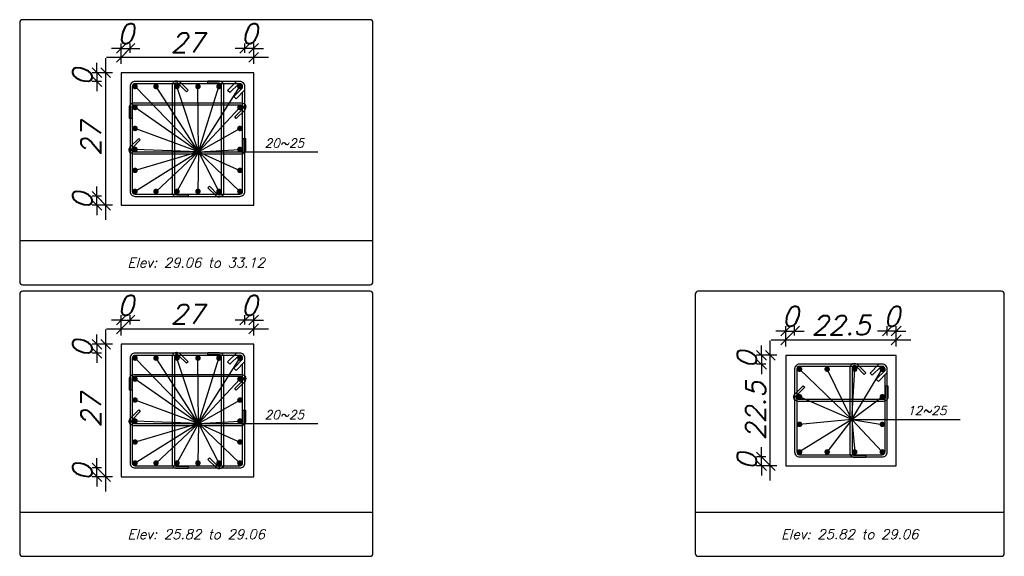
# Model space of a CAD drawing. Header units: inches. Extents: x 826 to 1034, y 702 to 834.
# Tile 30 of 93: x 919.25 to 929.32, y 738.08 to 743.57. Entities that reach past the tile are written whole.
import ezdxf
from ezdxf.enums import TextEntityAlignment as Align

# ---------------------------------------------------------------- set-up
doc = ezdxf.new("R2010")
doc.units = ezdxf.units.IN
doc.header["$MEASUREMENT"] = 0
doc.layers.add('SAZE_DRAWINGS', color=7, linetype='Continuous')
doc.styles.add('SAZE_STYLE', font='romansp.shx', dxfattribs={"oblique": 15})
doc.styles.add('SAZE_STYLE1', font='romant.shx', dxfattribs={"oblique": 15})
doc.dimstyles.new('SAZE_DIM_STYLE', dxfattribs={"dimtxt": 0.2, "dimasz": 0.2, "dimexe": 0.1, "dimexo": 0.05, "dimgap": 0.05, "dimtad": 0, "dimzin": 0, "dimdsep": 46, "dimtxsty": 'SAZE_STYLE', "dimcen": 0.09, "dimclrd": 2, "dimclre": 2, "dimclrt": 3, "dimadec": 0, "dimazin": 0, "dimtfac": 1, "dimtdec": 4, "dimtix": 1, "dimtmove": 1, "dimatfit": 3, "dimfxl": 1, "dimtolj": 1, "dimtzin": 0, "dimarcsym": 0})

# ---------------------------------------------------------------- blocks, each defined once
blk = doc.blocks.new('_Oblique')
at = {"color": 0, "linetype": 'ByBlock', "lineweight": -2}
blk.add_line((-0.5, -0.5), (0.5, 0.5), dxfattribs=at)
blk = doc.blocks.new('*D3529')
at = {"layer": 'Defpoints', "color": 0, "transparency": 16777216}
for p in [(920.287, 740.449), (920.377, 740.494), (920.377, 740.449)]:
    blk.add_point(p, dxfattribs=at)
at = {"layer": 'SAZE_DRAWINGS', "color": 2, "lineweight": -2, "transparency": 16777216}
for p, q in [((920.287, 740.449), (920.287, 740.544)), ((920.377, 740.449), (920.377, 740.544)), ((920.287, 740.494), (920.187, 740.494)), ((920.287, 740.494), (920.377, 740.494)), ((920.377, 740.494), (920.477, 740.494))]:
    blk.add_line(p, q, dxfattribs=at)
at = {"layer": 'SAZE_DRAWINGS', "color": 2, "lineweight": -2, "transparency": 16777216, "xscale": 0.1, "yscale": 0.1, "zscale": 0.1}
blk.add_blockref('_Oblique', (920.287, 740.494), dxfattribs=at)
at = {"layer": 'SAZE_DRAWINGS', "color": 2, "lineweight": -2, "transparency": 16777216, "xscale": 0.1, "yscale": 0.1, "zscale": 0.1, "rotation": 180}
blk.add_blockref('_Oblique', (920.377, 740.494), dxfattribs=at)
at = {"layer": 'SAZE_DRAWINGS', "color": 3, "transparency": 16777216, "insert": (920.332, 740.644), "char_height": 0.2, "attachment_point": 5, "style": 'SAZE_STYLE'}
blk.add_mtext('\\A1;0', dxfattribs=at)
blk = doc.blocks.new('*D3530')
at = {"layer": 'Defpoints', "color": 0, "transparency": 16777216}
for p in [(921.642, 740.404), (920.287, 740.336), (921.642, 740.336)]:
    blk.add_point(p, dxfattribs=at)
at = {"layer": 'SAZE_DRAWINGS', "color": 2, "lineweight": -2, "transparency": 16777216}
for p, q in [((920.137, 740.404), (921.792, 740.404)), ((920.287, 740.336), (920.287, 740.454)), ((921.642, 740.336), (921.642, 740.454))]:
    blk.add_line(p, q, dxfattribs=at)
at = {"layer": 'SAZE_DRAWINGS', "color": 2, "lineweight": -2, "transparency": 16777216, "xscale": 0.1, "yscale": 0.1, "zscale": 0.1, "rotation": 180}
blk.add_blockref('_Oblique', (920.287, 740.404), dxfattribs=at)
at = {"layer": 'SAZE_DRAWINGS', "color": 2, "lineweight": -2, "transparency": 16777216, "xscale": 0.1, "yscale": 0.1, "zscale": 0.1}
blk.add_blockref('_Oblique', (921.642, 740.404), dxfattribs=at)
at = {"layer": 'SAZE_DRAWINGS', "color": 3, "transparency": 16777216, "insert": (920.964, 740.554), "char_height": 0.2, "attachment_point": 5, "style": 'SAZE_STYLE'}
blk.add_mtext('\\A1;27', dxfattribs=at)
blk = doc.blocks.new('*D3531')
at = {"layer": 'Defpoints', "color": 0, "transparency": 16777216}
for p in [(921.551, 740.494), (921.551, 740.449), (921.642, 740.449)]:
    blk.add_point(p, dxfattribs=at)
at = {"layer": 'SAZE_DRAWINGS', "color": 2, "lineweight": -2, "transparency": 16777216}
for p, q in [((921.551, 740.449), (921.551, 740.544)), ((921.642, 740.449), (921.642, 740.544)), ((921.551, 740.494), (921.451, 740.494)), ((921.642, 740.494), (921.551, 740.494)), ((921.642, 740.494), (921.742, 740.494))]:
    blk.add_line(p, q, dxfattribs=at)
at = {"layer": 'SAZE_DRAWINGS', "color": 2, "lineweight": -2, "transparency": 16777216, "xscale": 0.1, "yscale": 0.1, "zscale": 0.1}
blk.add_blockref('_Oblique', (921.551, 740.494), dxfattribs=at)
at = {"layer": 'SAZE_DRAWINGS', "color": 2, "lineweight": -2, "transparency": 16777216, "xscale": 0.1, "yscale": 0.1, "zscale": 0.1, "rotation": 180}
blk.add_blockref('_Oblique', (921.642, 740.494), dxfattribs=at)
at = {"layer": 'SAZE_DRAWINGS', "color": 3, "transparency": 16777216, "insert": (921.596, 740.644), "char_height": 0.2, "attachment_point": 5, "style": 'SAZE_STYLE'}
blk.add_mtext('\\A1;0', dxfattribs=at)
blk = doc.blocks.new('*D3532')
at = {"layer": 'Defpoints', "color": 0, "transparency": 16777216}
for p in [(920.038, 738.981), (920.083, 738.981), (920.083, 738.891)]:
    blk.add_point(p, dxfattribs=at)
at = {"layer": 'SAZE_DRAWINGS', "color": 2, "lineweight": -2, "transparency": 16777216}
for p, q in [((920.038, 738.981), (920.038, 739.081)), ((920.083, 738.981), (919.988, 738.981)), ((920.083, 738.891), (919.988, 738.891)), ((920.038, 738.891), (920.038, 738.981)), ((920.038, 738.891), (920.038, 738.791))]:
    blk.add_line(p, q, dxfattribs=at)
at = {"layer": 'SAZE_DRAWINGS', "color": 2, "lineweight": -2, "transparency": 16777216, "xscale": 0.1, "yscale": 0.1, "zscale": 0.1}
for p, rotation in [((920.038, 738.981), 270), ((920.038, 738.891), 90)]:
    blk.add_blockref('_Oblique', p, dxfattribs=dict(at, rotation=rotation))
at = {"layer": 'SAZE_DRAWINGS', "color": 3, "transparency": 16777216, "insert": (919.888, 738.936), "char_height": 0.2, "attachment_point": 5, "rotation": 90, "style": 'SAZE_STYLE'}
blk.add_mtext('\\A1;0', dxfattribs=at)
blk = doc.blocks.new('*D3533')
at = {"layer": 'Defpoints', "color": 0, "transparency": 16777216}
for p in [(920.128, 740.246), (920.196, 740.246), (920.196, 738.891)]:
    blk.add_point(p, dxfattribs=at)
at = {"layer": 'SAZE_DRAWINGS', "color": 2, "lineweight": -2, "transparency": 16777216}
for p, q in [((920.128, 738.741), (920.128, 740.396)), ((920.196, 740.246), (920.078, 740.246)), ((920.196, 738.891), (920.078, 738.891))]:
    blk.add_line(p, q, dxfattribs=at)
at = {"layer": 'SAZE_DRAWINGS', "color": 2, "lineweight": -2, "transparency": 16777216, "xscale": 0.1, "yscale": 0.1, "zscale": 0.1}
for p, rotation in [((920.128, 740.246), 90), ((920.128, 738.891), 270)]:
    blk.add_blockref('_Oblique', p, dxfattribs=dict(at, rotation=rotation))
at = {"layer": 'SAZE_DRAWINGS', "color": 3, "transparency": 16777216, "insert": (919.978, 739.568), "char_height": 0.2, "attachment_point": 5, "rotation": 90, "style": 'SAZE_STYLE'}
blk.add_mtext('\\A1;27', dxfattribs=at)
blk = doc.blocks.new('*D3534')
at = {"layer": 'Defpoints', "color": 0, "transparency": 16777216}
for p in [(920.083, 740.246), (920.038, 740.155), (920.083, 740.155)]:
    blk.add_point(p, dxfattribs=at)
at = {"layer": 'SAZE_DRAWINGS', "color": 2, "lineweight": -2, "transparency": 16777216}
for p, q in [((920.038, 740.246), (920.038, 740.346)), ((920.083, 740.246), (919.988, 740.246)), ((920.038, 740.246), (920.038, 740.155)), ((920.083, 740.155), (919.988, 740.155)), ((920.038, 740.155), (920.038, 740.055))]:
    blk.add_line(p, q, dxfattribs=at)
at = {"layer": 'SAZE_DRAWINGS', "color": 2, "lineweight": -2, "transparency": 16777216, "xscale": 0.1, "yscale": 0.1, "zscale": 0.1}
for p, rotation in [((920.038, 740.246), 270), ((920.038, 740.155), 90)]:
    blk.add_blockref('_Oblique', p, dxfattribs=dict(at, rotation=rotation))
at = {"layer": 'SAZE_DRAWINGS', "color": 3, "transparency": 16777216, "insert": (919.888, 740.2), "char_height": 0.2, "attachment_point": 5, "rotation": 90, "style": 'SAZE_STYLE'}
blk.add_mtext('\\A1;0', dxfattribs=at)
blk = doc.blocks.new('*D3547')
at = {"layer": 'Defpoints', "color": 0, "transparency": 16777216}
for p in [(920.287, 743.227), (920.377, 743.272), (920.377, 743.227)]:
    blk.add_point(p, dxfattribs=at)
at = {"layer": 'SAZE_DRAWINGS', "color": 2, "lineweight": -2, "transparency": 16777216}
for p, q in [((920.287, 743.227), (920.287, 743.322)), ((920.377, 743.227), (920.377, 743.322)), ((920.287, 743.272), (920.187, 743.272)), ((920.287, 743.272), (920.377, 743.272)), ((920.377, 743.272), (920.477, 743.272))]:
    blk.add_line(p, q, dxfattribs=at)
at = {"layer": 'SAZE_DRAWINGS', "color": 2, "lineweight": -2, "transparency": 16777216, "xscale": 0.1, "yscale": 0.1, "zscale": 0.1}
blk.add_blockref('_Oblique', (920.287, 743.272), dxfattribs=at)
at = {"layer": 'SAZE_DRAWINGS', "color": 2, "lineweight": -2, "transparency": 16777216, "xscale": 0.1, "yscale": 0.1, "zscale": 0.1, "rotation": 180}
blk.add_blockref('_Oblique', (920.377, 743.272), dxfattribs=at)
at = {"layer": 'SAZE_DRAWINGS', "color": 3, "transparency": 16777216, "insert": (920.332, 743.422), "char_height": 0.2, "attachment_point": 5, "style": 'SAZE_STYLE'}
blk.add_mtext('\\A1;0', dxfattribs=at)
blk = doc.blocks.new('*D3548')
at = {"layer": 'Defpoints', "color": 0, "transparency": 16777216}
for p in [(920.287, 743.114), (921.642, 743.181), (921.642, 743.114)]:
    blk.add_point(p, dxfattribs=at)
at = {"layer": 'SAZE_DRAWINGS', "color": 2, "lineweight": -2, "transparency": 16777216}
for p, q in [((920.287, 743.114), (920.287, 743.231)), ((921.642, 743.114), (921.642, 743.231)), ((920.137, 743.181), (921.792, 743.181))]:
    blk.add_line(p, q, dxfattribs=at)
at = {"layer": 'SAZE_DRAWINGS', "color": 2, "lineweight": -2, "transparency": 16777216, "xscale": 0.1, "yscale": 0.1, "zscale": 0.1, "rotation": 180}
blk.add_blockref('_Oblique', (920.287, 743.181), dxfattribs=at)
at = {"layer": 'SAZE_DRAWINGS', "color": 2, "lineweight": -2, "transparency": 16777216, "xscale": 0.1, "yscale": 0.1, "zscale": 0.1}
blk.add_blockref('_Oblique', (921.642, 743.181), dxfattribs=at)
at = {"layer": 'SAZE_DRAWINGS', "color": 3, "transparency": 16777216, "insert": (920.964, 743.331), "char_height": 0.2, "attachment_point": 5, "style": 'SAZE_STYLE'}
blk.add_mtext('\\A1;27', dxfattribs=at)
blk = doc.blocks.new('*D3549')
at = {"layer": 'Defpoints', "color": 0, "transparency": 16777216}
for p in [(921.551, 743.272), (921.551, 743.227), (921.642, 743.227)]:
    blk.add_point(p, dxfattribs=at)
at = {"layer": 'SAZE_DRAWINGS', "color": 2, "lineweight": -2, "transparency": 16777216}
for p, q in [((921.551, 743.227), (921.551, 743.322)), ((921.642, 743.227), (921.642, 743.322)), ((921.551, 743.272), (921.451, 743.272)), ((921.642, 743.272), (921.551, 743.272)), ((921.642, 743.272), (921.742, 743.272))]:
    blk.add_line(p, q, dxfattribs=at)
at = {"layer": 'SAZE_DRAWINGS', "color": 2, "lineweight": -2, "transparency": 16777216, "xscale": 0.1, "yscale": 0.1, "zscale": 0.1}
blk.add_blockref('_Oblique', (921.551, 743.272), dxfattribs=at)
at = {"layer": 'SAZE_DRAWINGS', "color": 2, "lineweight": -2, "transparency": 16777216, "xscale": 0.1, "yscale": 0.1, "zscale": 0.1, "rotation": 180}
blk.add_blockref('_Oblique', (921.642, 743.272), dxfattribs=at)
at = {"layer": 'SAZE_DRAWINGS', "color": 3, "transparency": 16777216, "insert": (921.596, 743.422), "char_height": 0.2, "attachment_point": 5, "style": 'SAZE_STYLE'}
blk.add_mtext('\\A1;0', dxfattribs=at)
blk = doc.blocks.new('*D3550')
at = {"layer": 'Defpoints', "color": 0, "transparency": 16777216}
for p in [(920.038, 741.759), (920.083, 741.759), (920.083, 741.668)]:
    blk.add_point(p, dxfattribs=at)
at = {"layer": 'SAZE_DRAWINGS', "color": 2, "lineweight": -2, "transparency": 16777216}
for p, q in [((920.038, 741.759), (920.038, 741.859)), ((920.083, 741.759), (919.988, 741.759)), ((920.038, 741.668), (920.038, 741.759)), ((920.083, 741.668), (919.988, 741.668)), ((920.038, 741.668), (920.038, 741.568))]:
    blk.add_line(p, q, dxfattribs=at)
at = {"layer": 'SAZE_DRAWINGS', "color": 2, "lineweight": -2, "transparency": 16777216, "xscale": 0.1, "yscale": 0.1, "zscale": 0.1}
for p, rotation in [((920.038, 741.759), 270), ((920.038, 741.668), 90)]:
    blk.add_blockref('_Oblique', p, dxfattribs=dict(at, rotation=rotation))
at = {"layer": 'SAZE_DRAWINGS', "color": 3, "transparency": 16777216, "insert": (919.888, 741.714), "char_height": 0.2, "attachment_point": 5, "rotation": 90, "style": 'SAZE_STYLE'}
blk.add_mtext('\\A1;0', dxfattribs=at)
blk = doc.blocks.new('*D3551')
at = {"layer": 'Defpoints', "color": 0, "transparency": 16777216}
for p in [(920.128, 743.023), (920.196, 743.023), (920.196, 741.668)]:
    blk.add_point(p, dxfattribs=at)
at = {"layer": 'SAZE_DRAWINGS', "color": 2, "lineweight": -2, "transparency": 16777216}
for p, q in [((920.128, 741.518), (920.128, 743.173)), ((920.196, 743.023), (920.078, 743.023)), ((920.196, 741.668), (920.078, 741.668))]:
    blk.add_line(p, q, dxfattribs=at)
at = {"layer": 'SAZE_DRAWINGS', "color": 2, "lineweight": -2, "transparency": 16777216, "xscale": 0.1, "yscale": 0.1, "zscale": 0.1}
for p, rotation in [((920.128, 743.023), 90), ((920.128, 741.668), 270)]:
    blk.add_blockref('_Oblique', p, dxfattribs=dict(at, rotation=rotation))
at = {"layer": 'SAZE_DRAWINGS', "color": 3, "transparency": 16777216, "insert": (919.978, 742.346), "char_height": 0.2, "attachment_point": 5, "rotation": 90, "style": 'SAZE_STYLE'}
blk.add_mtext('\\A1;27', dxfattribs=at)
blk = doc.blocks.new('*D3552')
at = {"layer": 'Defpoints', "color": 0, "transparency": 16777216}
for p in [(920.083, 743.023), (920.038, 742.933), (920.083, 742.933)]:
    blk.add_point(p, dxfattribs=at)
at = {"layer": 'SAZE_DRAWINGS', "color": 2, "lineweight": -2, "transparency": 16777216}
for p, q in [((920.038, 743.023), (920.038, 743.123)), ((920.083, 743.023), (919.988, 743.023)), ((920.038, 743.023), (920.038, 742.933)), ((920.083, 742.933), (919.988, 742.933)), ((920.038, 742.933), (920.038, 742.833))]:
    blk.add_line(p, q, dxfattribs=at)
at = {"layer": 'SAZE_DRAWINGS', "color": 2, "lineweight": -2, "transparency": 16777216, "xscale": 0.1, "yscale": 0.1, "zscale": 0.1}
for p, rotation in [((920.038, 743.023), 270), ((920.038, 742.933), 90)]:
    blk.add_blockref('_Oblique', p, dxfattribs=dict(at, rotation=rotation))
at = {"layer": 'SAZE_DRAWINGS', "color": 3, "transparency": 16777216, "insert": (919.888, 742.978), "char_height": 0.2, "attachment_point": 5, "rotation": 90, "style": 'SAZE_STYLE'}
blk.add_mtext('\\A1;0', dxfattribs=at)
blk = doc.blocks.new('*D3834')
at = {"layer": 'Defpoints', "color": 0, "transparency": 16777216}
for p in [(927.084, 740.336), (927.174, 740.381), (927.174, 740.336)]:
    blk.add_point(p, dxfattribs=at)
at = {"layer": 'SAZE_DRAWINGS', "color": 2, "lineweight": -2, "transparency": 16777216}
for p, q in [((927.084, 740.336), (927.084, 740.431)), ((927.174, 740.336), (927.174, 740.431)), ((927.084, 740.381), (926.984, 740.381)), ((927.084, 740.381), (927.174, 740.381)), ((927.174, 740.381), (927.274, 740.381))]:
    blk.add_line(p, q, dxfattribs=at)
at = {"layer": 'SAZE_DRAWINGS', "color": 2, "lineweight": -2, "transparency": 16777216, "xscale": 0.1, "yscale": 0.1, "zscale": 0.1}
blk.add_blockref('_Oblique', (927.084, 740.381), dxfattribs=at)
at = {"layer": 'SAZE_DRAWINGS', "color": 2, "lineweight": -2, "transparency": 16777216, "xscale": 0.1, "yscale": 0.1, "zscale": 0.1, "rotation": 180}
blk.add_blockref('_Oblique', (927.174, 740.381), dxfattribs=at)
at = {"layer": 'SAZE_DRAWINGS', "color": 3, "transparency": 16777216, "insert": (927.129, 740.531), "char_height": 0.2, "attachment_point": 5, "style": 'SAZE_STYLE'}
blk.add_mtext('\\A1;0', dxfattribs=at)
blk = doc.blocks.new('*D3835')
at = {"layer": 'Defpoints', "color": 0, "transparency": 16777216}
for p in [(927.084, 740.223), (928.213, 740.291), (928.213, 740.223)]:
    blk.add_point(p, dxfattribs=at)
at = {"layer": 'SAZE_DRAWINGS', "color": 2, "lineweight": -2, "transparency": 16777216}
for p, q in [((927.084, 740.223), (927.084, 740.341)), ((928.213, 740.223), (928.213, 740.341)), ((926.934, 740.291), (928.363, 740.291))]:
    blk.add_line(p, q, dxfattribs=at)
at = {"layer": 'SAZE_DRAWINGS', "color": 2, "lineweight": -2, "transparency": 16777216, "xscale": 0.1, "yscale": 0.1, "zscale": 0.1, "rotation": 180}
blk.add_blockref('_Oblique', (927.084, 740.291), dxfattribs=at)
at = {"layer": 'SAZE_DRAWINGS', "color": 2, "lineweight": -2, "transparency": 16777216, "xscale": 0.1, "yscale": 0.1, "zscale": 0.1}
blk.add_blockref('_Oblique', (928.213, 740.291), dxfattribs=at)
at = {"layer": 'SAZE_DRAWINGS', "color": 3, "transparency": 16777216, "insert": (927.649, 740.441), "char_height": 0.2, "attachment_point": 5, "style": 'SAZE_STYLE'}
blk.add_mtext('\\A1;22.5', dxfattribs=at)
blk = doc.blocks.new('*D3836')
at = {"layer": 'Defpoints', "color": 0, "transparency": 16777216}
for p in [(928.123, 740.381), (928.123, 740.336), (928.213, 740.336)]:
    blk.add_point(p, dxfattribs=at)
at = {"layer": 'SAZE_DRAWINGS', "color": 2, "lineweight": -2, "transparency": 16777216}
for p, q in [((928.123, 740.336), (928.123, 740.431)), ((928.213, 740.336), (928.213, 740.431)), ((928.123, 740.381), (928.023, 740.381)), ((928.213, 740.381), (928.123, 740.381)), ((928.213, 740.381), (928.313, 740.381))]:
    blk.add_line(p, q, dxfattribs=at)
at = {"layer": 'SAZE_DRAWINGS', "color": 2, "lineweight": -2, "transparency": 16777216, "xscale": 0.1, "yscale": 0.1, "zscale": 0.1}
blk.add_blockref('_Oblique', (928.123, 740.381), dxfattribs=at)
at = {"layer": 'SAZE_DRAWINGS', "color": 2, "lineweight": -2, "transparency": 16777216, "xscale": 0.1, "yscale": 0.1, "zscale": 0.1, "rotation": 180}
blk.add_blockref('_Oblique', (928.213, 740.381), dxfattribs=at)
at = {"layer": 'SAZE_DRAWINGS', "color": 3, "transparency": 16777216, "insert": (928.168, 740.531), "char_height": 0.2, "attachment_point": 5, "style": 'SAZE_STYLE'}
blk.add_mtext('\\A1;0', dxfattribs=at)
blk = doc.blocks.new('*D3837')
at = {"layer": 'Defpoints', "color": 0, "transparency": 16777216}
for p in [(926.836, 739.094), (926.881, 739.094), (926.881, 739.004)]:
    blk.add_point(p, dxfattribs=at)
at = {"layer": 'SAZE_DRAWINGS', "color": 2, "lineweight": -2, "transparency": 16777216}
for p, q in [((926.836, 739.094), (926.836, 739.194)), ((926.881, 739.094), (926.786, 739.094)), ((926.836, 739.004), (926.836, 739.094)), ((926.881, 739.004), (926.786, 739.004)), ((926.836, 739.004), (926.836, 738.904))]:
    blk.add_line(p, q, dxfattribs=at)
at = {"layer": 'SAZE_DRAWINGS', "color": 2, "lineweight": -2, "transparency": 16777216, "xscale": 0.1, "yscale": 0.1, "zscale": 0.1}
for p, rotation in [((926.836, 739.094), 270), ((926.836, 739.004), 90)]:
    blk.add_blockref('_Oblique', p, dxfattribs=dict(at, rotation=rotation))
at = {"layer": 'SAZE_DRAWINGS', "color": 3, "transparency": 16777216, "insert": (926.686, 739.049), "char_height": 0.2, "attachment_point": 5, "rotation": 90, "style": 'SAZE_STYLE'}
blk.add_mtext('\\A1;0', dxfattribs=at)
blk = doc.blocks.new('*D3838')
at = {"layer": 'Defpoints', "color": 0, "transparency": 16777216}
for p in [(926.926, 740.133), (926.994, 740.133), (926.994, 739.004)]:
    blk.add_point(p, dxfattribs=at)
at = {"layer": 'SAZE_DRAWINGS', "color": 2, "lineweight": -2, "transparency": 16777216}
for p, q in [((926.926, 738.854), (926.926, 740.283)), ((926.994, 740.133), (926.876, 740.133)), ((926.994, 739.004), (926.876, 739.004))]:
    blk.add_line(p, q, dxfattribs=at)
at = {"layer": 'SAZE_DRAWINGS', "color": 2, "lineweight": -2, "transparency": 16777216, "xscale": 0.1, "yscale": 0.1, "zscale": 0.1}
for p, rotation in [((926.926, 740.133), 90), ((926.926, 739.004), 270)]:
    blk.add_blockref('_Oblique', p, dxfattribs=dict(at, rotation=rotation))
at = {"layer": 'SAZE_DRAWINGS', "color": 3, "transparency": 16777216, "insert": (926.776, 739.568), "char_height": 0.2, "attachment_point": 5, "rotation": 90, "style": 'SAZE_STYLE'}
blk.add_mtext('\\A1;22.5', dxfattribs=at)
blk = doc.blocks.new('*D3839')
at = {"layer": 'Defpoints', "color": 0, "transparency": 16777216}
for p in [(926.881, 740.133), (926.836, 740.042), (926.881, 740.042)]:
    blk.add_point(p, dxfattribs=at)
at = {"layer": 'SAZE_DRAWINGS', "color": 2, "lineweight": -2, "transparency": 16777216}
for p, q in [((926.836, 740.133), (926.836, 740.233)), ((926.881, 740.133), (926.786, 740.133)), ((926.836, 740.133), (926.836, 740.042)), ((926.881, 740.042), (926.786, 740.042)), ((926.836, 740.042), (926.836, 739.942))]:
    blk.add_line(p, q, dxfattribs=at)
at = {"layer": 'SAZE_DRAWINGS', "color": 2, "lineweight": -2, "transparency": 16777216, "xscale": 0.1, "yscale": 0.1, "zscale": 0.1}
for p, rotation in [((926.836, 740.133), 270), ((926.836, 740.042), 90)]:
    blk.add_blockref('_Oblique', p, dxfattribs=dict(at, rotation=rotation))
at = {"layer": 'SAZE_DRAWINGS', "color": 3, "transparency": 16777216, "insert": (926.686, 740.088), "char_height": 0.2, "attachment_point": 5, "rotation": 90, "style": 'SAZE_STYLE'}
blk.add_mtext('\\A1;0', dxfattribs=at)

msp = doc.modelspace()

# ---------------------------------------------------------------- linework, layer by layer
at = {"layer": 'SAZE_DRAWINGS', "color": 2}
for p, q in [((921.077, 742.2132), (920.4277, 742.8822)), ((921.077, 742.2132), (920.6422, 742.8822)), ((921.077, 742.2132), (920.8568, 742.8822)), ((921.077, 742.2132), (921.0713, 742.8822)), ((921.077, 742.2132), (921.2859, 742.8822)), ((921.077, 742.2132), (921.5004, 742.8822)), ((921.077, 742.2132), (920.4277, 742.6677)), ((921.077, 742.2132), (921.5004, 742.6677)), ((921.077, 742.2132), (920.4277, 742.4532)), ((921.077, 742.2132), (921.5004, 742.4532)), ((921.077, 742.2132), (920.4277, 742.2386)), ((921.077, 742.2132), (920.4277, 741.8095)), ((921.077, 742.2132), (920.4277, 742.0241)), ((921.077, 742.2132), (920.6422, 741.8095)), ((921.077, 742.2132), (920.8568, 741.8095)), ((921.077, 742.2132), (921.0713, 741.8095)), ((921.077, 742.2132), (921.5004, 742.2386)), ((921.077, 742.2132), (922.2964, 742.2132)), ((921.077, 742.2132), (921.2859, 741.8095)), ((921.077, 742.2132), (921.5004, 741.8095)), ((921.077, 742.2132), (921.5004, 742.0241)), ((921.077, 739.4355), (920.4277, 740.1045)), ((921.077, 739.4355), (920.6422, 740.1045)), ((921.077, 739.4355), (920.8568, 740.1045)), ((921.077, 739.4355), (921.0713, 740.1045)), ((921.077, 739.4355), (921.2859, 740.1045)), ((921.077, 739.4355), (921.5004, 740.1045)), ((927.7615, 739.4778), (927.2252, 739.9916)), ((927.7615, 739.4778), (927.5075, 739.9916)), ((927.7615, 739.4778), (927.7898, 739.9916)), ((927.7615, 739.4778), (928.072, 739.9916)), ((921.077, 739.4355), (920.4277, 739.89)), ((921.077, 739.4355), (921.5004, 739.89)), ((927.7615, 739.4778), (927.2252, 739.7093)), ((927.7615, 739.4778), (928.072, 739.7093)), ((921.077, 739.4355), (920.4277, 739.6754)), ((921.077, 739.4355), (921.5004, 739.6754)), ((921.077, 739.4355), (920.4277, 739.4609)), ((921.077, 739.4355), (920.4277, 739.0318)), ((921.077, 739.4355), (920.4277, 739.2464)), ((921.077, 739.4355), (920.6422, 739.0318)), ((921.077, 739.4355), (920.8568, 739.0318)), ((921.077, 739.4355), (921.0713, 739.0318)), ((921.077, 739.4355), (921.5004, 739.4609)), ((921.077, 739.4355), (922.2964, 739.4355)), ((921.077, 739.4355), (921.2859, 739.0318)), ((921.077, 739.4355), (921.5004, 739.0318)), ((921.077, 739.4355), (921.5004, 739.2464)), ((927.7615, 739.4778), (927.2252, 739.1447)), ((927.7615, 739.4778), (927.2252, 739.427)), ((927.7615, 739.4778), (927.5075, 739.1447)), ((927.7615, 739.4778), (928.8681, 739.4778)), ((927.7615, 739.4778), (927.7898, 739.1447)), ((927.7615, 739.4778), (928.072, 739.1447)), ((927.7615, 739.4778), (928.072, 739.427))]:
    msp.add_line(p, q, dxfattribs=at)
at = {"layer": 'SAZE_DRAWINGS', "color": 8}
for p, q in [((919.2477, 741.3071), (922.861, 741.3071)), ((919.2477, 738.5294), (922.861, 738.5294)), ((926.1581, 738.5294), (929.3198, 738.5294))]:
    msp.add_line(p, q, dxfattribs=at)
for points in [[(919.276, 740.8554), (922.8328, 740.8554, 0.4142136), (922.861, 740.8836), (922.861, 743.5371, 0.4142136), (922.8328, 743.5654), (919.276, 743.5654, 0.4142136), (919.2477, 743.5371), (919.2477, 740.8836, 0.4142136)], [(919.276, 738.0777), (922.8328, 738.0777, 0.4142136), (922.861, 738.1059), (922.861, 740.7594, 0.4142136), (922.8328, 740.7877), (919.276, 740.7877, 0.4142136), (919.2477, 740.7594), (919.2477, 738.1059, 0.4142136)], [(926.1864, 738.0777), (929.2915, 738.0777, 0.4142136), (929.3198, 738.1059), (929.3198, 740.7594, 0.4142136), (929.2915, 740.7877), (926.1864, 740.7877, 0.4142136), (926.1581, 740.7594), (926.1581, 738.1059, 0.4142136)]]:
    msp.add_lwpolyline(points, format="xyb", close=True, dxfattribs=at)
at = {"layer": 'SAZE_DRAWINGS', "color": 3}
for points in [[(920.2866, 741.6684), (921.6415, 741.6684), (921.6415, 743.0234), (920.2866, 743.0234)], [(920.2866, 738.8907), (921.6415, 738.8907), (921.6415, 740.2457), (920.2866, 740.2457)], [(927.084, 739.0036), (928.2132, 739.0036), (928.2132, 740.1327), (927.084, 740.1327)]]:
    msp.add_lwpolyline(points, close=True, dxfattribs=at)
at = {"layer": 'SAZE_DRAWINGS', "color": 4}
for points in [[(920.4277, 741.7587), (921.5004, 741.7587, 0.4142136), (921.5512, 741.8095), (921.5512, 742.8822, 0.4142136), (921.5004, 742.933), (920.4277, 742.933, 0.4142136), (920.3769, 742.8822), (920.3769, 741.8095, 0.4142136)], [(920.9697, 741.7531), (920.8545, 741.7531, -0.4142136), (920.8093, 741.7982), (920.8093, 742.8967, -0.6681118), (920.8864, 742.9287), (920.9702, 742.845), (920.9542, 742.829), (920.8705, 742.9127, 0.6681118), (920.8319, 742.8967), (920.8319, 741.7982, 0.4142136), (920.8545, 741.7756), (920.9697, 741.7756)], [(921.1729, 742.9387), (921.2881, 742.9387, -0.4142136), (921.3333, 742.8935), (921.3333, 741.7951, -0.6681786), (921.2562, 741.7631), (921.1725, 741.8468), (921.1885, 741.8628), (921.2721, 741.7791, 0.6681786), (921.3107, 741.7951), (921.3107, 742.8935, 0.4142136), (921.2881, 742.9161), (921.1729, 742.9161)], [(920.3712, 742.5548), (920.3712, 742.6699, -0.4142136), (920.4164, 742.7151), (921.5149, 742.7151, -0.6682454), (921.5468, 742.638), (921.4631, 742.5543), (921.4471, 742.5703), (921.5308, 742.654, 0.6682454), (921.5149, 742.6925), (920.4164, 742.6925, 0.4142136), (920.3938, 742.6699), (920.3938, 742.5548)], [(921.5568, 742.3515), (921.5568, 742.2363, -0.4142136), (921.5117, 742.1912), (920.4132, 742.1912, -0.6681786), (920.3813, 742.2683), (920.465, 742.352), (920.4809, 742.336), (920.3972, 742.2523, 0.6681786), (920.4132, 742.2138), (921.5117, 742.2138, 0.4142136), (921.5343, 742.2363), (921.5343, 742.3515)], [(920.4277, 738.981), (921.5004, 738.981, 0.4142136), (921.5512, 739.0318), (921.5512, 740.1045, 0.4142136), (921.5004, 740.1553), (920.4277, 740.1553, 0.4142136), (920.3769, 740.1045), (920.3769, 739.0318, 0.4142136)], [(920.9697, 738.9753), (920.8545, 738.9753, -0.4142136), (920.8093, 739.0205), (920.8093, 740.119, -0.6681118), (920.8864, 740.1509), (920.9702, 740.0673), (920.9542, 740.0513), (920.8705, 740.135, 0.6681118), (920.8319, 740.119), (920.8319, 739.0205, 0.4142136), (920.8545, 738.9979), (920.9697, 738.9979)], [(921.1729, 740.161), (921.2881, 740.161, -0.4142136), (921.3333, 740.1158), (921.3333, 739.0174, -0.6681786), (921.2562, 738.9854), (921.1725, 739.0691), (921.1885, 739.0851), (921.2721, 739.0014, 0.6681786), (921.3107, 739.0174), (921.3107, 740.1158, 0.4142136), (921.2881, 740.1384), (921.1729, 740.1384)], [(927.2252, 739.0939), (928.072, 739.0939, 0.4142136), (928.1229, 739.1447), (928.1229, 739.9916, 0.4142136), (928.072, 740.0424), (927.2252, 740.0424, 0.4142136), (927.1744, 739.9916), (927.1744, 739.1447, 0.4142136)], [(927.9027, 739.0883), (927.7875, 739.0883, -0.4142136), (927.7423, 739.1334), (927.7423, 740.0061, -0.6681118), (927.8194, 740.038), (927.9031, 739.9543), (927.8872, 739.9384), (927.8035, 740.0221, 0.6681118), (927.7649, 740.0061), (927.7649, 739.1334, 0.4142136), (927.7875, 739.1108), (927.9027, 739.1108)], [(920.3712, 739.777), (920.3712, 739.8922, -0.4142136), (920.4164, 739.9374), (921.5149, 739.9374, -0.6682454), (921.5468, 739.8603), (921.4631, 739.7766), (921.4471, 739.7926), (921.5308, 739.8762, 0.6682454), (921.5149, 739.9148), (920.4164, 739.9148, 0.4142136), (920.3938, 739.8922), (920.3938, 739.777)], [(928.1285, 739.8222), (928.1285, 739.707, -0.4142136), (928.0833, 739.6619), (927.2107, 739.6619, -0.6681786), (927.1787, 739.739), (927.2625, 739.8227), (927.2784, 739.8067), (927.1947, 739.723, 0.6681786), (927.2107, 739.6845), (928.0833, 739.6845, 0.4142136), (928.1059, 739.707), (928.1059, 739.8222)], [(921.5568, 739.5738), (921.5568, 739.4586, -0.4142136), (921.5117, 739.4135), (920.4132, 739.4135, -0.6681786), (920.3813, 739.4906), (920.465, 739.5743), (920.4809, 739.5583), (920.3972, 739.4746, 0.6681786), (920.4132, 739.436), (921.5117, 739.436, 0.4142136), (921.5343, 739.4586), (921.5343, 739.5738)]]:
    msp.add_lwpolyline(points, format="xyb", close=True, dxfattribs=at)
for points in [[(921.488, 742.9105), (921.3976, 742.8201), (921.3751, 742.8427), (921.4654, 742.933)], [(921.5286, 742.8698), (921.4383, 742.7795), (921.4609, 742.7569), (921.5512, 742.8472)], [(921.488, 740.1327), (921.3976, 740.0424), (921.3751, 740.065), (921.4654, 740.1553)], [(921.5286, 740.0921), (921.4383, 740.0018), (921.4609, 739.9792), (921.5512, 740.0695)], [(928.0596, 740.0198), (927.9693, 739.9295), (927.9467, 739.9521), (928.037, 740.0424)], [(928.1003, 739.9792), (928.0099, 739.8889), (928.0325, 739.8663), (928.1229, 739.9566)]]:
    msp.add_lwpolyline(points, dxfattribs=at)
at = {"layer": 'SAZE_DRAWINGS', "color": 6, "const_width": 0.0282}
for points in [[(920.4136, 742.8822, 1), (920.4418, 742.8822, 1)], [(920.6281, 742.8822, 1), (920.6564, 742.8822, 1)], [(920.8427, 742.8822, 1), (920.8709, 742.8822, 1)], [(921.0572, 742.8822, 1), (921.0854, 742.8822, 1)], [(921.2717, 742.8822, 1), (921.3, 742.8822, 1)], [(921.4863, 742.8822, 1), (921.5145, 742.8822, 1)], [(920.4136, 742.6677, 1), (920.4418, 742.6677, 1)], [(921.4863, 742.6677, 1), (921.5145, 742.6677, 1)], [(920.4136, 742.4532, 1), (920.4418, 742.4532, 1)], [(921.4863, 742.4532, 1), (921.5145, 742.4532, 1)], [(920.4136, 742.2386, 1), (920.4418, 742.2386, 1)], [(921.4863, 742.2386, 1), (921.5145, 742.2386, 1)], [(920.4136, 742.0241, 1), (920.4418, 742.0241, 1)], [(921.4863, 742.0241, 1), (921.5145, 742.0241, 1)], [(920.4136, 741.8095, 1), (920.4418, 741.8095, 1)], [(920.6281, 741.8095, 1), (920.6564, 741.8095, 1)], [(920.8427, 741.8095, 1), (920.8709, 741.8095, 1)], [(921.0572, 741.8095, 1), (921.0854, 741.8095, 1)], [(921.2717, 741.8095, 1), (921.3, 741.8095, 1)], [(921.4863, 741.8095, 1), (921.5145, 741.8095, 1)], [(920.4136, 740.1045, 1), (920.4418, 740.1045, 1)], [(920.6281, 740.1045, 1), (920.6564, 740.1045, 1)], [(920.8427, 740.1045, 1), (920.8709, 740.1045, 1)], [(921.0572, 740.1045, 1), (921.0854, 740.1045, 1)], [(921.2717, 740.1045, 1), (921.3, 740.1045, 1)], [(921.4863, 740.1045, 1), (921.5145, 740.1045, 1)], [(927.2111, 739.9916, 1), (927.2393, 739.9916, 1)], [(927.4934, 739.9916, 1), (927.5216, 739.9916, 1)], [(927.7756, 739.9916, 1), (927.8039, 739.9916, 1)], [(928.0579, 739.9916, 1), (928.0862, 739.9916, 1)], [(920.4136, 739.89, 1), (920.4418, 739.89, 1)], [(921.4863, 739.89, 1), (921.5145, 739.89, 1)], [(920.4136, 739.6754, 1), (920.4418, 739.6754, 1)], [(921.4863, 739.6754, 1), (921.5145, 739.6754, 1)], [(927.2111, 739.7093, 1), (927.2393, 739.7093, 1)], [(928.0579, 739.7093, 1), (928.0862, 739.7093, 1)], [(920.4136, 739.4609, 1), (920.4418, 739.4609, 1)], [(921.4863, 739.4609, 1), (921.5145, 739.4609, 1)], [(927.2111, 739.427, 1), (927.2393, 739.427, 1)], [(928.0579, 739.427, 1), (928.0862, 739.427, 1)], [(920.4136, 739.2464, 1), (920.4418, 739.2464, 1)], [(921.4863, 739.2464, 1), (921.5145, 739.2464, 1)], [(927.2111, 739.1447, 1), (927.2393, 739.1447, 1)], [(927.4934, 739.1447, 1), (927.5216, 739.1447, 1)], [(927.7756, 739.1447, 1), (927.8039, 739.1447, 1)], [(928.0579, 739.1447, 1), (928.0862, 739.1447, 1)], [(920.4136, 739.0318, 1), (920.4418, 739.0318, 1)], [(920.6281, 739.0318, 1), (920.6564, 739.0318, 1)], [(920.8427, 739.0318, 1), (920.8709, 739.0318, 1)], [(921.0572, 739.0318, 1), (921.0854, 739.0318, 1)], [(921.2717, 739.0318, 1), (921.3, 739.0318, 1)], [(921.4863, 739.0318, 1), (921.5145, 739.0318, 1)]]:
    msp.add_lwpolyline(points, format="xyb", close=True, dxfattribs=at)
at = {"layer": 'SAZE_DRAWINGS', "color": 4}
for points in [[(921.5286, 742.8698), (921.5286, 742.8822, 0.4142136), (921.5004, 742.9105), (920.4277, 742.9105, 0.4142136), (920.3995, 742.8822), (920.3995, 741.8095, 0.4142136), (920.4277, 741.7813), (921.5004, 741.7813, 0.4142136), (921.5286, 741.8095), (921.5286, 742.8246)], [(921.5286, 740.0921), (921.5286, 740.1045, 0.4142136), (921.5004, 740.1327), (920.4277, 740.1327, 0.4142136), (920.3995, 740.1045), (920.3995, 739.0318, 0.4142136), (920.4277, 739.0036), (921.5004, 739.0036, 0.4142136), (921.5286, 739.0318), (921.5286, 740.0469)], [(928.1003, 739.9792), (928.1003, 739.9916, 0.4142136), (928.072, 740.0198), (927.2252, 740.0198, 0.4142136), (927.197, 739.9916), (927.197, 739.1447, 0.4142136), (927.2252, 739.1165), (928.072, 739.1165, 0.4142136), (928.1003, 739.1447), (928.1003, 739.934)]]:
    msp.add_lwpolyline(points, format="xyb", dxfattribs=at)

# ---------------------------------------------------------------- texts
at = {"layer": 'SAZE_DRAWINGS', "color": 2, "style": 'SAZE_STYLE', "oblique": 15}
for s, p in [('20~25', (921.7544, 742.2584)), ('12~25', (928.3261, 739.523)), ('20~25', (921.7544, 739.4807))]:
    msp.add_text(s, height=0.09033, dxfattribs=at).set_placement(p)
at = {"layer": 'SAZE_DRAWINGS', "color": 2, "style": 'SAZE_STYLE1', "oblique": 15}
for s, p in [('Elev: 29.06 to 33.12', (921.0544, 741.0812)), ('Elev: 25.82 to 29.06', (921.0544, 738.3035)), ('Elev: 25.82 to 29.06', (927.7389, 738.3035))]:
    msp.add_text(s, height=0.099365, dxfattribs=at).set_placement(p, align=Align.MIDDLE_CENTER)

# ---------------------------------------------------------------- dimensions: what is measured, and where the dimension line sits
at = {"layer": 'SAZE_DRAWINGS', "color": 2}
for base, p1, p2, override, picture, middle in [((920.3769, 743.2718), (920.2866, 743.2266), (920.3769, 743.2266), {"dimtxt": 0.2, "dimasz": 0.1, "dimexe": 0.05, "dimexo": 0, "dimgap": 0.05, "dimtad": 1, "dimtoh": 1, "dimdec": 1, "dimlfac": 20, "dimrnd": 4, "dimzin": 8, "dimblk": 'Oblique', "dimdle": 0.15, "dimclrd": 2, "dimclre": 2, "dimclrt": 3}, '*D3547', (920.3317, 743.4218)), ((921.5512, 743.2718), (921.6415, 743.2266), (921.5512, 743.2266), {"dimtxt": 0.2, "dimasz": 0.1, "dimexe": 0.05, "dimexo": 0, "dimgap": 0.05, "dimtad": 1, "dimtoh": 1, "dimdec": 1, "dimlfac": 20, "dimrnd": 4, "dimzin": 8, "dimblk": 'Oblique', "dimdle": 0.15, "dimclrd": 2, "dimclre": 2, "dimclrt": 3}, '*D3549', (921.5964, 743.4218)), ((921.6415, 743.1815), (920.2866, 743.1137), (921.6415, 743.1137), {"dimtxt": 0.2, "dimasz": 0.1, "dimexe": 0.05, "dimexo": 0, "dimgap": 0.05, "dimtad": 1, "dimtoh": 1, "dimdec": 1, "dimlfac": 20, "dimrnd": 0.5, "dimzin": 8, "dimblk": 'Oblique', "dimdle": 0.15, "dimclrd": 2, "dimclre": 2, "dimclrt": 3}, '*D3548', (920.964, 743.3315)), ((920.3769, 740.4941), (920.2866, 740.4489), (920.3769, 740.4489), {"dimtxt": 0.2, "dimasz": 0.1, "dimexe": 0.05, "dimexo": 0, "dimgap": 0.05, "dimtad": 1, "dimtoh": 1, "dimdec": 1, "dimlfac": 20, "dimrnd": 4, "dimzin": 8, "dimblk": 'Oblique', "dimdle": 0.15, "dimclrd": 2, "dimclre": 2, "dimclrt": 3}, '*D3529', (920.3317, 740.6441)), ((921.5512, 740.4941), (921.6415, 740.4489), (921.5512, 740.4489), {"dimtxt": 0.2, "dimasz": 0.1, "dimexe": 0.05, "dimexo": 0, "dimgap": 0.05, "dimtad": 1, "dimtoh": 1, "dimdec": 1, "dimlfac": 20, "dimrnd": 4, "dimzin": 8, "dimblk": 'Oblique', "dimdle": 0.15, "dimclrd": 2, "dimclre": 2, "dimclrt": 3}, '*D3531', (921.5964, 740.6441)), ((921.6415, 740.4037), (920.2866, 740.336), (921.6415, 740.336), {"dimtxt": 0.2, "dimasz": 0.1, "dimexe": 0.05, "dimexo": 0, "dimgap": 0.05, "dimtad": 1, "dimtoh": 1, "dimdec": 1, "dimlfac": 20, "dimrnd": 0.5, "dimzin": 8, "dimblk": 'Oblique', "dimdle": 0.15, "dimclrd": 2, "dimclre": 2, "dimclrt": 3}, '*D3530', (920.964, 740.5537)), ((927.1744, 740.3812), (927.084, 740.336), (927.1744, 740.336), {"dimtxt": 0.2, "dimasz": 0.1, "dimexe": 0.05, "dimexo": 0, "dimgap": 0.05, "dimtad": 1, "dimtoh": 1, "dimdec": 1, "dimlfac": 20, "dimrnd": 4, "dimzin": 8, "dimblk": 'Oblique', "dimdle": 0.15, "dimclrd": 2, "dimclre": 2, "dimclrt": 3}, '*D3834', (927.1292, 740.5312)), ((928.1229, 740.3812), (928.2132, 740.336), (928.1229, 740.336), {"dimtxt": 0.2, "dimasz": 0.1, "dimexe": 0.05, "dimexo": 0, "dimgap": 0.05, "dimtad": 1, "dimtoh": 1, "dimdec": 1, "dimlfac": 20, "dimrnd": 4, "dimzin": 8, "dimblk": 'Oblique', "dimdle": 0.15, "dimclrd": 2, "dimclre": 2, "dimclrt": 3}, '*D3836', (928.168, 740.5312)), ((928.2132, 740.2908), (927.084, 740.2231), (928.2132, 740.2231), {"dimtxt": 0.2, "dimasz": 0.1, "dimexe": 0.05, "dimexo": 0, "dimgap": 0.05, "dimtad": 1, "dimtoh": 1, "dimdec": 1, "dimlfac": 20, "dimrnd": 0.5, "dimzin": 8, "dimblk": 'Oblique', "dimdle": 0.15, "dimclrd": 2, "dimclre": 2, "dimclrt": 3}, '*D3835', (927.6486, 740.4408))]:
    dim = msp.add_linear_dim(base=base, p1=p1, p2=p2, dimstyle='SAZE_DIM_STYLE', override=override, dxfattribs=at)
    dim.commit()
    dim.dimension.update_dxf_attribs({"geometry": picture, "text_midpoint": middle})
for base, p1, p2, override, picture, middle in [((920.0381, 742.933), (920.0833, 743.0234), (920.0833, 742.933), {"dimtxt": 0.2, "dimasz": 0.1, "dimexe": 0.05, "dimexo": 0, "dimgap": 0.05, "dimtad": 1, "dimtoh": 1, "dimdec": 1, "dimlfac": 20, "dimrnd": 4, "dimzin": 8, "dimblk": 'Oblique', "dimdle": 0.15, "dimclrd": 2, "dimclre": 2, "dimclrt": 3}, '*D3552', (919.8881, 742.9782)), ((920.1285, 743.0234), (920.1962, 741.6684), (920.1962, 743.0234), {"dimtxt": 0.2, "dimasz": 0.1, "dimexe": 0.05, "dimexo": 0, "dimgap": 0.05, "dimtad": 1, "dimtoh": 1, "dimdec": 1, "dimlfac": 20, "dimrnd": 0.5, "dimzin": 8, "dimblk": 'Oblique', "dimdle": 0.15, "dimclrd": 2, "dimclre": 2, "dimclrt": 3}, '*D3551', (919.9785, 742.3459)), ((920.0381, 741.7587), (920.0833, 741.6684), (920.0833, 741.7587), {"dimtxt": 0.2, "dimasz": 0.1, "dimexe": 0.05, "dimexo": 0, "dimgap": 0.05, "dimtad": 1, "dimtoh": 1, "dimdec": 1, "dimlfac": 20, "dimrnd": 4, "dimzin": 8, "dimblk": 'Oblique', "dimdle": 0.15, "dimclrd": 2, "dimclre": 2, "dimclrt": 3}, '*D3550', (919.8881, 741.7136)), ((920.1285, 740.2457), (920.1962, 738.8907), (920.1962, 740.2457), {"dimtxt": 0.2, "dimasz": 0.1, "dimexe": 0.05, "dimexo": 0, "dimgap": 0.05, "dimtad": 1, "dimtoh": 1, "dimdec": 1, "dimlfac": 20, "dimrnd": 0.5, "dimzin": 8, "dimblk": 'Oblique', "dimdle": 0.15, "dimclrd": 2, "dimclre": 2, "dimclrt": 3}, '*D3533', (919.9785, 739.5682)), ((920.0381, 740.1553), (920.0833, 740.2457), (920.0833, 740.1553), {"dimtxt": 0.2, "dimasz": 0.1, "dimexe": 0.05, "dimexo": 0, "dimgap": 0.05, "dimtad": 1, "dimtoh": 1, "dimdec": 1, "dimlfac": 20, "dimrnd": 4, "dimzin": 8, "dimblk": 'Oblique', "dimdle": 0.15, "dimclrd": 2, "dimclre": 2, "dimclrt": 3}, '*D3534', (919.8881, 740.2005)), ((926.8356, 740.0424), (926.8808, 740.1327), (926.8808, 740.0424), {"dimtxt": 0.2, "dimasz": 0.1, "dimexe": 0.05, "dimexo": 0, "dimgap": 0.05, "dimtad": 1, "dimtoh": 1, "dimdec": 1, "dimlfac": 20, "dimrnd": 4, "dimzin": 8, "dimblk": 'Oblique', "dimdle": 0.15, "dimclrd": 2, "dimclre": 2, "dimclrt": 3}, '*D3839', (926.6856, 740.0876)), ((926.926, 740.1327), (926.9937, 739.0036), (926.9937, 740.1327), {"dimtxt": 0.2, "dimasz": 0.1, "dimexe": 0.05, "dimexo": 0, "dimgap": 0.05, "dimtad": 1, "dimtoh": 1, "dimdec": 1, "dimlfac": 20, "dimrnd": 0.5, "dimzin": 8, "dimblk": 'Oblique', "dimdle": 0.15, "dimclrd": 2, "dimclre": 2, "dimclrt": 3}, '*D3838', (926.776, 739.5682)), ((926.8356, 739.0939), (926.8808, 739.0036), (926.8808, 739.0939), {"dimtxt": 0.2, "dimasz": 0.1, "dimexe": 0.05, "dimexo": 0, "dimgap": 0.05, "dimtad": 1, "dimtoh": 1, "dimdec": 1, "dimlfac": 20, "dimrnd": 4, "dimzin": 8, "dimblk": 'Oblique', "dimdle": 0.15, "dimclrd": 2, "dimclre": 2, "dimclrt": 3}, '*D3837', (926.6856, 739.0488)), ((920.0381, 738.981), (920.0833, 738.8907), (920.0833, 738.981), {"dimtxt": 0.2, "dimasz": 0.1, "dimexe": 0.05, "dimexo": 0, "dimgap": 0.05, "dimtad": 1, "dimtoh": 1, "dimdec": 1, "dimlfac": 20, "dimrnd": 4, "dimzin": 8, "dimblk": 'Oblique', "dimdle": 0.15, "dimclrd": 2, "dimclre": 2, "dimclrt": 3}, '*D3532', (919.8881, 738.9358))]:
    dim = msp.add_linear_dim(base=base, p1=p1, p2=p2, angle=90, dimstyle='SAZE_DIM_STYLE', override=override, dxfattribs=at)
    dim.commit()
    dim.dimension.update_dxf_attribs({"geometry": picture, "text_midpoint": middle})

doc.saveas('drawing.dxf')
